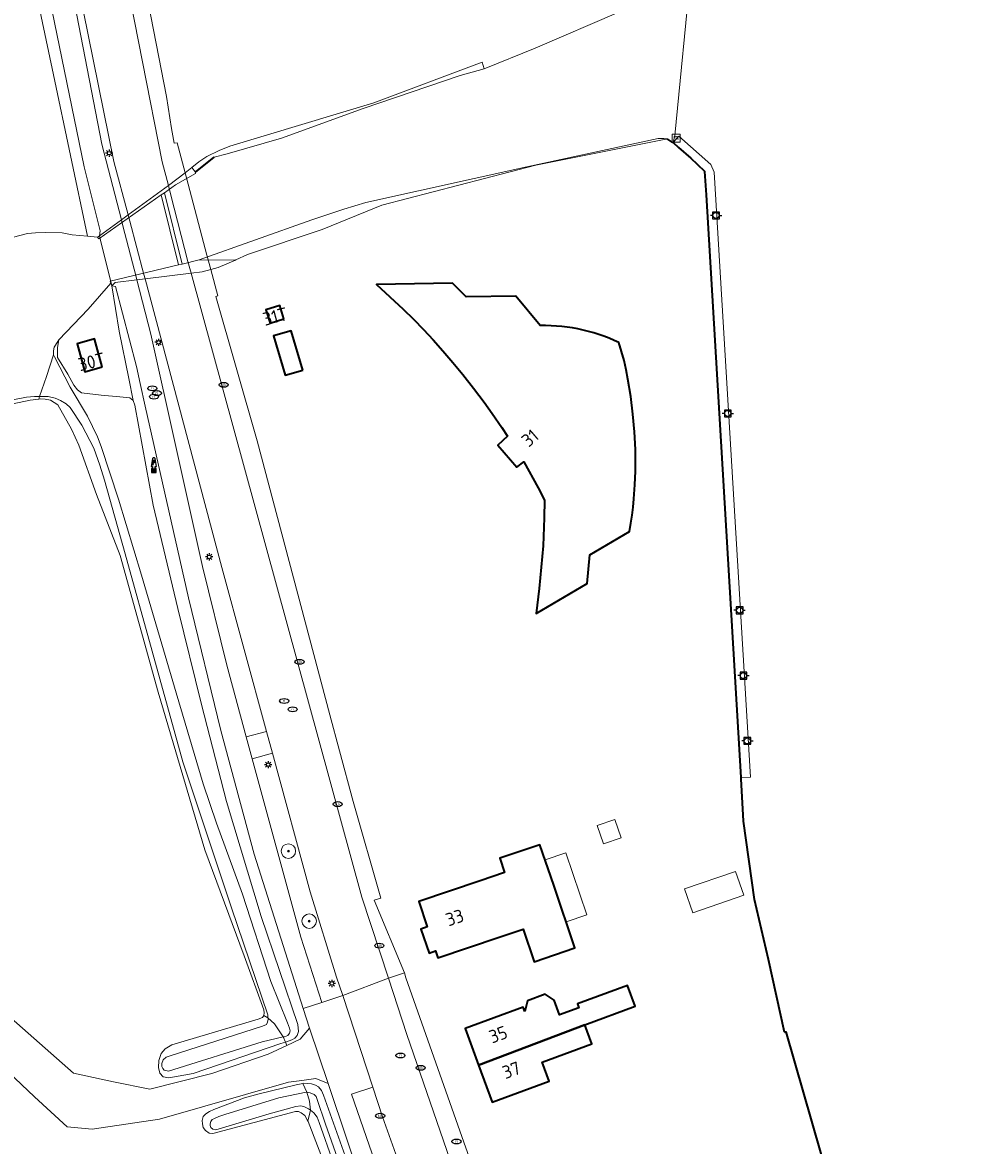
# Model space of a CAD drawing. Header units: metres. Extents: x 89394 to 92106, y 463550 to 466167.
# Tile 9 of 112: x 90447 to 90580, y 464602 to 464757. Entities that reach past the tile are written whole.
import ezdxf
from ezdxf.enums import TextEntityAlignment as Align

# ---------------------------------------------------------------- set-up
doc = ezdxf.new("R2010")
doc.units = ezdxf.units.M
for name, color, linetype, lineweight in [('B-PV-GK-BESCHOEIING-G', 253, 'OB-BESCHOEIING-BLOK', 35), ('B-PV-GR-BOOM-S', 90, 'Continuous', 25), ('B-PV-GR-GROENVOORZIENING-GV', 80, 'Continuous', 18), ('B-PV-IE-HERDENKINGSMONUMENT-S', 7, 'Continuous', 25), ('B-PV-IE-MEUBILAIR-S', 7, 'Continuous', 25), ('B-PV-IE-MEUBILAIR_WATERWEGMEUBILAIR-G', 150, 'Continuous', 18), ('B-PV-IE-MEUBILAIR_WATERWEGMEUBILAIR-S', 150, 'Continuous', 25), ('B-PV-IE-TERREINAFSCHEIDING_KUNSTMATIG_MUUR-G', 7, 'Continuous', 18), ('B-PV-KW-KUNSTWERK_DEK-GV', 170, 'Continuous', 18), ('B-PV-KW-KUNSTWERK_LANDHOOFD-GV', 170, 'Continuous', 18), ('B-PV-KW-KUNSTWERK_SLUIS-GV', 170, 'Continuous', 18), ('B-PV-KW-KUNSTWERK_STEIGER-GV', 170, 'Continuous', 18), ('B-PV-OG-BEBOUWING-GV', 7, 'Continuous', 35), ('B-PV-OG-BEBOUWING-T18', 1, 'Continuous', 18), ('B-PV-OG-BEBOUWING_SCHUUR-GV', 7, 'Continuous', 18), ('B-PV-OG-TERREIN_BEGROEID-GV', 7, 'Continuous', 18), ('B-PV-OG-TERREIN_ERF-GV', 50, 'Continuous', 18), ('B-PV-OG-TERREIN_OEVER-GV', 7, 'Continuous', 18), ('B-PV-OG-WATER-GV', 130, 'Continuous', 18), ('B-PV-OG-WATER_KANAAL-GV', 120, 'Continuous', 18), ('B-PV-VH-ONVERHARD-GV', 252, 'Continuous', 18), ('B-PV-VH-VERHARDING_ASFALT-GV', 210, 'Continuous', 18), ('B-PV-VH-VERHARDING_GESLOTEN-GV', 210, 'Continuous', 18), ('B-PV-VH-VERHARDING_OPEN_TEGEL-GV', 90, 'Continuous', 18)]:
    doc.layers.add(name, color=color, linetype=linetype, lineweight=lineweight)
doc.styles.add('NLCS-ISO', font='NLCS-ISO.ttf')
doc.styles.add('NLCS-ISO-M500-T18', font='NLCS-ISO.ttf', dxfattribs={"height": 0.9})
doc.linetypes.add('OB-BESCHOEIING-BLOK', pattern='A,6,-1,[152,NLCS.SHX,S=2,R=0,X=-1,Y=0]', length=7)

# ---------------------------------------------------------------- blocks, each defined once
blk = doc.blocks.new('SIE-MEUBILAIR_PAAL_LICHTMAST-SO')
for points in [[(-0.62, 0), (-1, 0)], [(-0.71, 0.71), (-0.44, 0.44)], [(0, 1), (0, 0.62)], [(0.44, 0.44), (0.71, 0.71)], [(1, 0), (0.62, 0)], [(-0.71, -0.71), (-0.44, -0.44)], [(0, -0.62), (0, -1)], [(0.44, -0.44), (0.71, -0.71)]]:
    blk.add_lwpolyline(points)
blk.add_circle((0, 0), 0.5)
blk = doc.blocks.new('SIE-MEUBILAIR_PUT_RIOOLPUT-SO')
blk.add_ellipse((0, 0), major_axis=(1.25, 0), ratio=0.54)
at = {"style": 'NLCS-ISO'}
blk.add_text('ri', height=0.75, dxfattribs=at).set_placement((-0.04, 0.07), align=Align.MIDDLE_CENTER)
blk = doc.blocks.new('SIE-MEUBILAIR_PUT_KOLK-SO')
blk.add_ellipse((0, 0), major_axis=(1.25, 0), ratio=0.54)
at = {"style": 'NLCS-ISO'}
blk.add_text('klk', height=0.75, dxfattribs=at).set_placement((0.03, 0), align=Align.MIDDLE_CENTER)
blk = doc.blocks.new('SIE-HERDENKINGSMONUMENT-SO')
for p, q in [((-0.34, -0.46), (0.33, -0.46)), ((-0.34, -0.58), (0.22, -0.58)), ((-0.34, -0.72), (0.31, -0.72)), ((-0.34, -0.84), (0.37, -0.84))]:
    blk.add_line(p, q)
for points in [[(0.39, 2.65, 0.261282), (0, 2.87, 0.261282), (-0.39, 2.65), (-0.7, 0.44), (-0.35, 0.44), (-0.35, -0.03), (-0.67, -0.18), (-0.67, -1.18), (0, -1.18), (0.67, -1.18), (0.67, -0.18), (0.35, -0.03), (0.35, 0.44), (0.7, 0.44)], [(0, 2.22), (-0.12, 2.13, 0.506874), (-0.13, 1.78, -0.088901), (-0.09, 1.75, -0.290904), (-0.09, 1.72, -0.160204), (-0.13, 1.68, -0.186725), (-0.18, 1.68, -0.307903), (-0.27, 1.82, -0.219717), (-0.25, 2.07, -0.115145), (-0.16, 2.17), (-0.18, 2.13), (-0.1, 2.18)], [(-0.09, 2.02), (-0.09, 2.03), (-0.09, 2.06), (-0.03, 2.1), (0.07, 2.16, -0.401268), (0.31, 2.11, -0.30754), (0.31, 2.08, -0.52959), (0.29, 2.08, 0.196508), (0.14, 2.14, 0.143294), (0.02, 2.11, 0.110337), (-0.05, 2.04, -0.092857), (-0.07, 2.02, -0.32743)], [(0.39, 2.06), (0.34, 2.06), (0.31, 2.05, 0.295857), (0.19, 1.88, -0.100217), (0.18, 1.86, 0.04658), (0.15, 1.78, -0.148312), (0.12, 1.73, -0.029319), (0.04, 1.67, 0.67171), (0.05, 1.63, 0.108339), (0.07, 1.63, 0.085642), (0.08, 1.63, 0.19392), (0.18, 1.77, -0.085966), (0.21, 1.86, 0.050198), (0.24, 1.91, -0.197871), (0.34, 2.02, 0.127107)]]:
    blk.add_lwpolyline(points, format="xyb", close=True)
for points in [[(-0.35, 1.04), (-0.26, 1.28), (-0.21, 1.41), (-0.2, 1.42), (-0.25, 1.43), (-0.31, 1.43), (-0.35, 1.46), (-0.35, 1.49), (-0.23, 1.57), (-0.18, 1.57), (-0.16, 1.56), (-0.13, 1.57), (-0.09, 1.57), (-0.07, 1.57), (-0.05, 1.57), (0.02, 1.58), (0.06, 1.56), (0.08, 1.56), (0.13, 1.55), (0.13, 1.52), (0.08, 1.47), (0.02, 1.45), (-0.06, 1.3), (-0.15, 1.15), (-0.19, 1.11), (-0.22, 1.05), (-0.26, 0.91), (-0.29, 0.86), (-0.32, 0.82), (-0.35, 0.8), (-0.37, 0.8), (-0.41, 0.85), (-0.39, 0.92), (-0.37, 0.98)], [(-0.44, -0.33), (-0.44, -0.95), (0, -0.95), (0.44, -0.95), (0.44, -0.33)]]:
    blk.add_lwpolyline(points, close=True)
blk.add_circle((0.15, 2.1), 0.0212)
blk = doc.blocks.new('SIE-WATER_BOLDER-SO')
for p, q in [((-0.9375, 0), (-1.5625, 0)), ((-0.9375, 0.9375), (-0.9375, -0.9375)), ((0.9375, 0.9375), (-0.9375, 0.9375)), ((0.9375, -0.9375), (0.9375, 0.9375)), ((0.9375, 0), (1.5625, 0)), ((-0.9375, -0.9375), (0.9375, -0.9375))]:
    blk.add_line(p, q)
blk.add_circle((0, 0), 0.8414)
blk = doc.blocks.new('SGR-BOOM_GBKN-SO')
at = {"linetype": 'ByBlock', "lineweight": 18}
h = blk.add_hatch(color=0, dxfattribs=at)
h.dxf.hatch_style = 1
edge = h.paths.add_edge_path()
edge.add_arc((0, 0), 0.25, 0, 360)
at = {"color": 0, "linetype": 'ByBlock', "lineweight": 18}
for radius in [2, 0.25]:
    blk.add_circle((0, 0), radius, dxfattribs=at)
at = {"color": 0, "linetype": 'ByBlock', "lineweight": 18, "style": 'NLCS-ISO'}
blk.add_attdef('SOORT', (2.5, 0), '', height=1.5, dxfattribs=at)
blk = doc.blocks.new('SIE-WATER_MEERPAAL-SO')
at = {"color": 0, "linetype": 'ByBlock', "lineweight": 18}
blk.add_lwpolyline([(-1.12, -1.12), (1.12, -1.12), (1.12, 1.12), (-1.12, 1.12)], close=True, dxfattribs=at)
at = {"color": 0, "linetype": 'ByBlock', "lineweight": 18, "style": 'NLCS-ISO'}
blk.add_text('m', height=1.5, dxfattribs=at).set_placement((0, 0.28), align=Align.MIDDLE_CENTER)

msp = doc.modelspace()

# ---------------------------------------------------------------- linework, layer by layer
at = {"layer": 'B-PV-GK-BESCHOEIING-G', "flags": 128}
for points in [[(90536.631, 464740.685), (90537.371, 464739.984), (90539.055, 464738.511)], [(90470.848, 464736.591), (90473.391, 464738.632)], [(90546.014, 464652.989), (90546.004, 464653.183), (90541.218, 464733.439), (90540.988, 464736.683), (90539.055, 464738.511)], [(90547.823, 464636.347), (90546.328, 464647.132), (90546.014, 464652.989)], [(90549.783, 464628.097), (90547.823, 464636.347)], [(90551.998, 464618.091), (90549.783, 464628.097)], [(90551.998, 464618.091), (90552.14, 464618.135), (90564.12, 464576.564), (90570.528, 464553.585), (90573.358, 464543.919), (90575.023, 464538.756), (90576.774, 464533.785)]]:
    msp.add_lwpolyline(points, dxfattribs=at)
at = {"layer": 'B-PV-GR-GROENVOORZIENING-GV', "flags": 128}
for points in [[(90496.989, 464587.428), (90489.093, 464611.005), (90487.428, 464611.703), (90485.459, 464611.44), (90483.626, 464611.196), (90465.854, 464606.107), (90456.611, 464604.712), (90453.15, 464605.056), (90448.649, 464609.182), (90437.917, 464619.326)], [(90493.236, 464587.83), (90486.347, 464605.791), (90486.323, 464605.833), (90485.892, 464606.594), (90485.407, 464606.968), (90485.007, 464607.141), (90484.606, 464607.142), (90473.238, 464604.12), (90472.695, 464604.179), (90472.21, 464604.524), (90471.897, 464604.926), (90471.784, 464605.441), (90471.728, 464605.899), (90471.873, 464606.442), (90472.275, 464606.813), (90472.763, 464607.155), (90473.336, 464607.438), (90477.575, 464609.026), (90479.608, 464609.591), (90484.719, 464610.808), (90485.635, 464611.027), (90485.764, 464611.057), (90486.298, 464611.011), (90486.794, 464610.968), (90487.365, 464610.794), (90487.794, 464610.564), (90488.192, 464610.047), (90488.448, 464609.417), (90493.037, 464596.528)]]:
    msp.add_lwpolyline(points, dxfattribs=at)
at = {"layer": 'B-PV-IE-MEUBILAIR_WATERWEGMEUBILAIR-G', "flags": 128}
for points in [[(90470.232, 464722.681), (90469.797, 464724.273), (90467.439, 464733.416), (90467.093, 464734.76)], [(90463.877, 464721.897), (90463.724, 464722.475), (90461.775, 464729.814), (90461.541, 464730.695)], [(90460.619, 464730.02), (90460.827, 464729.21), (90462.637, 464722.177), (90462.745, 464721.757)]]:
    msp.add_lwpolyline(points, dxfattribs=at)
at = {"layer": 'B-PV-IE-TERREINAFSCHEIDING_KUNSTMATIG_MUUR-G', "flags": 128}
for points in [[(90457.327, 464727.626), (90455.969, 464727.743), (90453.858, 464727.926), (90452.455, 464728.237)], [(90451.993, 464713.465), (90456.04, 464717.685), (90459.165, 464721.275)]]:
    msp.add_lwpolyline(points, dxfattribs=at)
at = {"layer": 'B-PV-KW-KUNSTWERK_DEK-GV', "flags": 128}
msp.add_lwpolyline([(90467.093, 464734.76), (90461.541, 464730.695), (90460.619, 464730.02), (90457.585, 464727.798), (90457.726, 464727.235), (90459.306, 464720.935), (90459.773, 464721.391), (90462.745, 464721.757), (90463.877, 464721.897), (90470.232, 464722.681), (90471.736, 464722.866), (90472.927, 464723.167), (90472.399, 464725.166), (90469.825, 464734.919), (90469.404, 464736.513)], close=True, dxfattribs=at)
at = {"layer": 'B-PV-KW-KUNSTWERK_LANDHOOFD-GV', "flags": 128}
for points in [[(90457.5, 464727.38), (90466.121, 464733.446), (90466.559, 464733.755), (90468.082, 464734.826), (90470.85, 464736.377), (90470.848, 464736.591), (90470.326, 464737.247), (90469.404, 464736.513), (90467.093, 464734.76), (90461.541, 464730.695), (90460.619, 464730.02), (90457.585, 464727.798), (90457.327, 464727.626)], [(90459.165, 464721.275), (90459.306, 464720.935), (90459.773, 464721.391), (90462.745, 464721.757), (90463.877, 464721.897), (90470.232, 464722.681), (90471.736, 464722.866), (90472.927, 464723.167), (90473.97, 464723.43), (90476.328, 464724.459), (90471.352, 464724.491), (90468.987, 464723.926), (90468.5, 464723.81), (90459.095, 464721.567)]]:
    msp.add_lwpolyline(points, close=True, dxfattribs=at)
at = {"layer": 'B-PV-KW-KUNSTWERK_SLUIS-GV', "flags": 128}
msp.add_lwpolyline([(90468.5, 464723.81), (90468.987, 464723.926), (90466.559, 464733.755), (90466.121, 464733.446)], close=True, dxfattribs=at)
at = {"layer": 'B-PV-KW-KUNSTWERK_STEIGER-GV', "flags": 128}
msp.add_lwpolyline([(90536.631, 464740.685), (90537.371, 464739.984), (90539.055, 464738.511), (90540.988, 464736.683), (90541.218, 464733.439), (90546.004, 464653.183), (90547.277, 464653.213), (90542.309, 464736.6), (90541.811, 464737.658), (90537.415, 464741.537)], close=True, dxfattribs=at)
at = {"layer": 'B-PV-OG-BEBOUWING-GV', "flags": 128}
for points in [[(90529.169, 464713.096), (90528.49, 464713.407), (90527.803, 464713.697), (90527.106, 464713.966), (90526.401, 464714.213), (90525.69, 464714.438), (90524.971, 464714.641), (90524.247, 464714.821), (90523.517, 464714.979), (90522.783, 464715.114), (90522.045, 464715.227), (90521.304, 464715.316), (90520.56, 464715.383), (90519.815, 464715.426), (90519.069, 464715.447), (90518.322, 464715.444), (90514.948, 464719.488), (90508.137, 464719.382), (90506.215, 464721.279), (90495.773, 464721.113), (90499.433, 464717.695), (90500.844, 464716.312), (90502.224, 464714.899), (90503.574, 464713.457), (90504.893, 464711.986), (90506.292, 464710.357), (90507.656, 464708.698), (90509.142, 464706.816), (90510.591, 464704.905), (90511.718, 464703.348), (90513.033, 464701.416), (90513.802, 464700.222), (90512.482, 464698.98), (90515.095, 464695.945), (90516.05, 464696.649), (90518.022, 464693.09), (90518.901, 464691.401), (90518.872, 464688.944), (90518.721, 464685.109), (90518.188, 464679.232), (90517.782, 464675.774), (90524.799, 464679.915), (90525.137, 464683.862), (90530.629, 464687.085), (90530.825, 464688.199), (90530.991, 464689.318), (90531.128, 464690.441), (90531.236, 464691.567), (90531.368, 464693.482), (90531.45, 464695.398), (90531.467, 464697.193), (90531.438, 464698.368), (90531.304, 464700.813), (90531.087, 464703.251), (90530.79, 464705.659), (90530.411, 464708.054), (90530.163, 464709.339), (90529.871, 464710.615), (90529.541, 464711.861)], [(90483.011, 464716.391), (90482.441, 464718.213), (90480.518, 464717.607), (90481.1, 464715.792)], [(90485.61, 464709.317), (90484.007, 464714.737), (90481.575, 464714.016), (90483.185, 464708.61)], [(90457.987, 464709.736), (90456.908, 464713.611), (90454.512, 464712.944), (90455.591, 464709.069)], [(90520.181, 464638.316), (90518.291, 464643.905), (90512.745, 464642.033), (90513.406, 464640.074), (90510.042, 464638.939), (90501.579, 464636.082), (90502.763, 464632.576), (90501.891, 464632.282), (90503.007, 464628.975), (90503.879, 464629.269), (90504.199, 464628.322), (90512.651, 464631.175), (90515.952, 464632.29), (90517.471, 464627.791), (90523.094, 464629.69)], [(90516.191, 464620.914), (90515.97, 464621.515), (90507.978, 464618.57), (90509.83, 464613.543), (90524.474, 464619.1), (90531.399, 464621.652), (90530.347, 464624.507), (90523.466, 464621.971), (90523.658, 464621.451), (90520.997, 464620.47), (90520.258, 464622.474), (90519.016, 464623.319), (90516.567, 464622.416)], [(90524.474, 464619.1), (90509.83, 464613.543), (90511.711, 464608.439), (90519.552, 464611.328), (90518.589, 464613.942), (90525.444, 464616.468)]]:
    msp.add_lwpolyline(points, close=True, dxfattribs=at)
at = {"layer": 'B-PV-OG-BEBOUWING_SCHUUR-GV', "flags": 128}
for points in [[(90528.598, 464647.406), (90526.157, 464646.577), (90527.025, 464644.02), (90529.466, 464644.849)], [(90519.006, 464641.82), (90521.887, 464633.293), (90524.729, 464634.254), (90521.848, 464642.78)], [(90538.223, 464637.811), (90539.362, 464634.522), (90546.355, 464636.943), (90545.216, 464640.232)]]:
    msp.add_lwpolyline(points, close=True, dxfattribs=at)
at = {"layer": 'B-PV-OG-TERREIN_BEGROEID-GV', "flags": 128}
for points in [[(90455.969, 464727.743), (90457.327, 464727.626), (90457.585, 464727.798), (90457.702, 464728.502), (90455.515, 464737.306), (90448.325, 464772.241), (90449.097, 464765.736), (90448.056, 464765.235), (90451.272, 464750)], [(90453.25, 464769.374), (90451.784, 464770.823), (90453.616, 464762.763), (90457.941, 464740.422), (90460.619, 464730.02), (90461.541, 464730.695), (90459.581, 464738.075)], [(90475.087, 464649.875), (90479.895, 464634.009), (90484.936, 464619.144), (90485.019, 464618.171), (90484.845, 464617.628), (90484.5, 464617.229), (90484.214, 464617.058), (90483.888, 464616.947), (90483.212, 464616.716), (90483.409, 464616.254), (90485.254, 464617.128), (90486.546, 464618.609), (90485.677, 464621.334), (90478.892, 464642.602), (90474.332, 464659.631), (90469.844, 464677.94), (90463.914, 464704.338), (90463.216, 464707.443), (90462.686, 464709.803), (90459.819, 464720.84), (90459.306, 464720.935), (90460.3, 464714.66), (90461.635, 464708.158), (90462.234, 464705.105), (90462.489, 464704.474), (90465.016, 464690.676), (90468.399, 464676.446), (90471.672, 464663.247)], [(90466.054, 464708.076), (90466.747, 464704.969), (90471.812, 464682.254), (90475.129, 464668.652), (90477.829, 464658.753), (90480.609, 464659.512), (90474.449, 464682.09), (90463.877, 464721.897), (90462.745, 464721.757), (90464.673, 464714.269)], [(90481.43, 464656.503), (90478.65, 464655.744), (90485.356, 464631.16), (90488.247, 464622.176), (90491.112, 464623.113), (90490.272, 464625.679), (90486.643, 464637.396)], [(90495.24, 464610.504), (90492.338, 464609.553), (90499.615, 464588.467), (90505.682, 464571.665), (90518.227, 464534.196), (90529.906, 464500), (90536.719, 464480.976), (90539.537, 464481.777), (90537.068, 464488.995), (90503.269, 464587.775), (90496.58, 464606.411)]]:
    msp.add_lwpolyline(points, close=True, dxfattribs=at)
at = {"layer": 'B-PV-OG-TERREIN_ERF-GV', "flags": 128}
for points in [[(90455.781, 464803.838), (90466.853, 464747.019), (90467.505, 464742.584), (90467.889, 464740.562), (90468.317, 464740.632), (90469.404, 464736.513), (90470.326, 464737.247), (90471.274, 464738.001), (90472.392, 464738.741), (90474.111, 464739.565), (90475.573, 464740.16), (90495.39, 464746.128), (90510.317, 464751.746), (90510.604, 464750.823), (90517.62, 464753.684), (90529.166, 464758.622)], [(90445.754, 464727.603), (90447.695, 464728.127), (90448.783, 464728.238), (90450.127, 464728.291), (90452.455, 464728.237), (90453.858, 464727.926), (90455.969, 464727.743), (90451.272, 464750), (90448.056, 464765.235)], [(90564.12, 464576.564), (90552.14, 464618.135), (90551.998, 464618.091), (90549.783, 464628.097), (90547.823, 464636.347), (90546.328, 464647.132), (90546.014, 464652.989), (90546.004, 464653.183), (90541.218, 464733.439), (90540.988, 464736.683), (90539.055, 464738.511), (90537.371, 464739.984), (90536.631, 464740.685), (90536.56, 464740.642), (90535.909, 464741.038), (90535.395, 464741.068), (90517.703, 464737.525), (90496.486, 464732.02), (90488.263, 464728.673), (90477.988, 464725.25), (90476.376, 464724.48), (90476.328, 464724.459), (90473.97, 464723.43), (90472.927, 464723.167), (90473.885, 464719.534), (90473.651, 464719.472), (90479.309, 464699.544), (90489.336, 464661.787), (90490.661, 464656.851), (90492.536, 464649.858), (90496.345, 464636.526), (90495.425, 464636.271), (90499.607, 464626.247), (90499.829, 464625.549), (90507.535, 464603.722), (90511.264, 464593.176)], [(90432.551, 464631.362), (90454.015, 464612.449), (90459.554, 464611.245), (90464.556, 464610.216), (90473.066, 464612.362), (90480.828, 464615.033), (90483.409, 464616.254), (90483.212, 464616.716), (90482.568, 464616.496), (90470.523, 464612.385), (90467.145, 464611.796), (90466.373, 464611.942), (90465.917, 464612.43), (90465.748, 464613.203), (90465.78, 464614.176), (90466.098, 464615.147), (90466.672, 464615.775), (90467.59, 464616.315), (90479.475, 464619.878), (90480.047, 464620.105), (90480.252, 464620.356), (90480.307, 464620.762), (90480.223, 464621.134), (90477.531, 464628.611), (90472.117, 464643.219), (90465.699, 464664.927), (90460.443, 464683.74), (90457.211, 464692.163), (90454.746, 464698.951), (90453.752, 464701.157), (90451.847, 464704.54), (90450.848, 464705.173), (90450.133, 464705.318), (90449.418, 464705.349), (90449.23, 464705.322), (90448.073, 464705.154), (90444.809, 464704.479)]]:
    msp.add_lwpolyline(points, dxfattribs=at)
for points in [[(90462.234, 464705.105), (90461.635, 464708.158), (90460.3, 464714.66), (90459.306, 464720.935), (90459.165, 464721.275), (90456.04, 464717.685), (90451.993, 464713.465), (90451.817, 464712.436), (90451.815, 464711.663), (90451.841, 464711.034), (90453.235, 464708.74), (90454.059, 464707.25), (90454.572, 464706.59), (90455.114, 464706.188), (90457.831, 464705.835), (90460.405, 464705.626), (90461.806, 464705.478)], [(90529.871, 464710.615), (90530.163, 464709.339), (90530.411, 464708.054), (90530.79, 464705.659), (90531.087, 464703.251), (90531.304, 464700.813), (90531.438, 464698.368), (90531.467, 464697.193), (90531.45, 464695.398), (90531.368, 464693.482), (90531.236, 464691.567), (90531.128, 464690.441), (90530.991, 464689.318), (90530.825, 464688.199), (90530.629, 464687.085), (90525.137, 464683.862), (90524.799, 464679.915), (90517.782, 464675.774), (90518.188, 464679.232), (90518.721, 464685.109), (90518.872, 464688.944), (90518.901, 464691.401), (90518.022, 464693.09), (90516.05, 464696.649), (90515.095, 464695.945), (90512.482, 464698.98), (90513.802, 464700.222), (90513.033, 464701.416), (90511.718, 464703.348), (90510.591, 464704.905), (90509.142, 464706.816), (90507.656, 464708.698), (90506.292, 464710.357), (90504.893, 464711.986), (90503.574, 464713.457), (90502.224, 464714.899), (90500.844, 464716.312), (90499.433, 464717.695), (90495.773, 464721.113), (90506.215, 464721.279), (90508.137, 464719.382), (90514.948, 464719.488), (90518.322, 464715.444), (90519.069, 464715.447), (90519.815, 464715.426), (90520.56, 464715.383), (90521.304, 464715.316), (90522.045, 464715.227), (90522.783, 464715.114), (90523.517, 464714.979), (90524.247, 464714.821), (90524.971, 464714.641), (90525.69, 464714.438), (90526.401, 464714.213), (90527.106, 464713.966), (90527.803, 464713.697), (90528.49, 464713.407), (90529.169, 464713.096), (90529.541, 464711.861)], [(90483.011, 464716.391), (90481.1, 464715.792), (90480.518, 464717.607), (90482.441, 464718.213)], [(90485.61, 464709.317), (90483.185, 464708.61), (90481.575, 464714.016), (90484.007, 464714.737)], [(90457.987, 464709.736), (90455.591, 464709.069), (90454.512, 464712.944), (90456.908, 464713.611)], [(90523.094, 464629.69), (90517.471, 464627.791), (90515.952, 464632.29), (90512.651, 464631.175), (90504.199, 464628.322), (90503.879, 464629.269), (90503.007, 464628.975), (90501.891, 464632.282), (90502.763, 464632.576), (90501.579, 464636.082), (90510.042, 464638.939), (90513.406, 464640.074), (90512.745, 464642.033), (90518.291, 464643.905), (90520.181, 464638.316)], [(90524.474, 464619.1), (90525.444, 464616.468), (90518.589, 464613.942), (90519.552, 464611.328), (90511.711, 464608.439), (90509.83, 464613.543), (90507.978, 464618.57), (90515.97, 464621.515), (90516.191, 464620.914), (90516.567, 464622.416), (90519.016, 464623.319), (90520.258, 464622.474), (90520.997, 464620.47), (90523.658, 464621.451), (90523.466, 464621.971), (90530.347, 464624.507), (90531.399, 464621.652)]]:
    msp.add_lwpolyline(points, close=True, dxfattribs=at)
at = {"layer": 'B-PV-OG-TERREIN_OEVER-GV', "flags": 128}
for points in [[(90470.326, 464737.247), (90470.848, 464736.591), (90473.391, 464738.632), (90475.173, 464739.11), (90482.659, 464741.274), (90493.931, 464745.357), (90507.293, 464749.883), (90510.604, 464750.823), (90510.317, 464751.746), (90495.39, 464746.128), (90475.573, 464740.16), (90474.111, 464739.565), (90472.392, 464738.741), (90471.274, 464738.001)], [(90471.352, 464724.491), (90476.328, 464724.459), (90476.376, 464724.48), (90477.988, 464725.25), (90488.263, 464728.673), (90496.486, 464732.02), (90517.703, 464737.525), (90535.395, 464741.068), (90535.909, 464741.038), (90536.56, 464740.642), (90536.631, 464740.685), (90535.871, 464741.178), (90535.341, 464741.227), (90535.257, 464741.235), (90534.57, 464741.209), (90516.476, 464737.324), (90494.316, 464732.423), (90491.252, 464731.49), (90486.87, 464730.017)], [(90462.234, 464705.105), (90461.806, 464705.478), (90460.405, 464705.626), (90457.831, 464705.835), (90455.114, 464706.188), (90454.572, 464706.59), (90454.059, 464707.25), (90453.235, 464708.74), (90451.841, 464711.034), (90451.815, 464711.663), (90451.817, 464712.436), (90451.993, 464713.465), (90451.864, 464713.266), (90451.364, 464712.49), (90451.247, 464711.946), (90451.245, 464711.431), (90451.387, 464711.116), (90453.576, 464706.961), (90455.936, 464702.947), (90457.328, 464700.11), (90457.838, 464698.764), (90460.216, 464691.518), (90463.384, 464681.036), (90468.163, 464664.856), (90471.867, 464652.313), (90473.736, 464646.871), (90477.307, 464637.074), (90481.213, 464625.074), (90483.51, 464619.344), (90483.794, 464618.628), (90483.85, 464618.284), (90483.791, 464617.941), (90483.533, 464617.628), (90483.103, 464617.457), (90482.915, 464617.413), (90483.212, 464616.716), (90483.888, 464616.947), (90484.214, 464617.058), (90484.5, 464617.229), (90484.845, 464617.628), (90485.019, 464618.171), (90484.936, 464619.144), (90479.895, 464634.009), (90475.087, 464649.875), (90471.672, 464663.247), (90468.399, 464676.446), (90465.016, 464690.676), (90462.489, 464704.474)], [(90449.345, 464705.678), (90448.651, 464705.662), (90447.563, 464705.58), (90445.445, 464705.186), (90443.698, 464704.563), (90437.881, 464702.009), (90432.208, 464699.368), (90428.994, 464698.287), (90416.631, 464695.165), (90405.701, 464692.192), (90405.809, 464691.946), (90431.773, 464698.688), (90442.374, 464703.6), (90444.809, 464704.479), (90448.073, 464705.154), (90449.23, 464705.322)], [(90449.345, 464705.678), (90449.23, 464705.322), (90449.418, 464705.349), (90450.133, 464705.318), (90450.848, 464705.173), (90451.847, 464704.54), (90453.752, 464701.157), (90454.746, 464698.951), (90457.211, 464692.163), (90460.443, 464683.74), (90465.699, 464664.927), (90472.117, 464643.219), (90477.531, 464628.611), (90480.223, 464621.134), (90480.307, 464620.762), (90480.252, 464620.356), (90480.815, 464620.047), (90480.796, 464620.469), (90475.784, 464635.191), (90469.074, 464655.326), (90464.864, 464670.589), (90461.163, 464683.99), (90458.28, 464694.128), (90457.658, 464696.218), (90456.808, 464698.567), (90455.188, 464701.72), (90453.566, 464704.157), (90453.024, 464704.674), (90452.253, 464705.106), (90451.511, 464705.423), (90450.539, 464705.655), (90449.709, 464705.687)], [(90480.815, 464620.047), (90480.252, 464620.356), (90480.047, 464620.105), (90479.475, 464619.878), (90467.59, 464616.315), (90466.672, 464615.775), (90466.098, 464615.147), (90465.78, 464614.176), (90465.748, 464613.203), (90465.917, 464612.43), (90466.373, 464611.942), (90467.145, 464611.796), (90470.523, 464612.385), (90482.568, 464616.496), (90483.212, 464616.716), (90482.915, 464617.413), (90480.011, 464616.724), (90467.123, 464612.707), (90466.494, 464612.852), (90466.323, 464613.053), (90466.181, 464613.368), (90466.211, 464613.74), (90466.385, 464614.283), (90466.787, 464614.653), (90467.331, 464614.823), (90480.076, 464618.927), (90480.591, 464619.125), (90480.764, 464619.44), (90480.823, 464619.868)], [(90486.323, 464605.833), (90486.661, 464607.342), (90486.41, 464607.536), (90485.867, 464607.795), (90485.324, 464607.912), (90484.666, 464607.857), (90481.001, 464606.811), (90473.612, 464604.605), (90473.212, 464604.721), (90472.927, 464604.951), (90472.842, 464605.209), (90472.843, 464605.466), (90472.958, 464605.752), (90473.131, 464606.037), (90473.36, 464606.151), (90474.047, 464606.435), (90474.85, 464606.747), (90482.296, 464609.009), (90486.075, 464609.826), (90486.152, 464609.813), (90485.635, 464611.027), (90484.719, 464610.808), (90479.608, 464609.591), (90477.575, 464609.026), (90473.336, 464607.438), (90472.763, 464607.155), (90472.275, 464606.813), (90471.873, 464606.442), (90471.728, 464605.899), (90471.784, 464605.441), (90471.897, 464604.926), (90472.21, 464604.524), (90472.695, 464604.179), (90473.238, 464604.12), (90484.606, 464607.142), (90485.007, 464607.141), (90485.407, 464606.968), (90485.892, 464606.594)]]:
    msp.add_lwpolyline(points, close=True, dxfattribs=at)
for points in [[(90493.037, 464596.528), (90488.448, 464609.417), (90488.192, 464610.047), (90487.794, 464610.564), (90487.365, 464610.794), (90486.794, 464610.968), (90486.298, 464611.011), (90485.764, 464611.057), (90485.635, 464611.027), (90486.152, 464609.813), (90486.618, 464609.738), (90487.189, 464609.479), (90487.446, 464609.22), (90487.587, 464608.791), (90488.748, 464605.411), (90492.544, 464594.613)], [(90491.8, 464594.443), (90487.891, 464605.643), (90487.607, 464606.359), (90487.152, 464606.961), (90486.661, 464607.342), (90486.323, 464605.833), (90486.347, 464605.791), (90493.236, 464587.83)]]:
    msp.add_lwpolyline(points, dxfattribs=at)
at = {"layer": 'B-PV-OG-WATER-GV', "flags": 128}
for points in [[(90529.166, 464758.622), (90517.62, 464753.684), (90510.604, 464750.823), (90507.293, 464749.883), (90493.931, 464745.357), (90482.659, 464741.274), (90475.173, 464739.11), (90473.391, 464738.632), (90470.848, 464736.591), (90470.85, 464736.377), (90468.082, 464734.826), (90466.559, 464733.755), (90468.987, 464723.926), (90471.352, 464724.491), (90486.87, 464730.017), (90491.252, 464731.49), (90494.316, 464732.423), (90516.476, 464737.324), (90534.57, 464741.209), (90535.257, 464741.235), (90535.341, 464741.227), (90535.871, 464741.178), (90536.631, 464740.685), (90536.855, 464741.633), (90539.14, 464764.759)], [(90445.445, 464705.186), (90447.563, 464705.58), (90448.651, 464705.662), (90449.345, 464705.678), (90450.306, 464708.443), (90451.245, 464711.431), (90451.247, 464711.946), (90451.364, 464712.49), (90451.864, 464713.266), (90451.993, 464713.465), (90456.04, 464717.685), (90459.165, 464721.275), (90459.095, 464721.567), (90468.5, 464723.81), (90466.121, 464733.446), (90457.5, 464727.38), (90457.327, 464727.626), (90455.969, 464727.743), (90453.858, 464727.926), (90452.455, 464728.237), (90450.127, 464728.291), (90448.783, 464728.238), (90447.695, 464728.127), (90445.754, 464727.603)], [(90492.544, 464594.613), (90488.748, 464605.411), (90487.587, 464608.791), (90487.446, 464609.22), (90487.189, 464609.479), (90486.618, 464609.738), (90486.152, 464609.813), (90486.516, 464608.583), (90486.661, 464607.342), (90487.152, 464606.961), (90487.607, 464606.359), (90487.891, 464605.643), (90491.8, 464594.443)]]:
    msp.add_lwpolyline(points, dxfattribs=at)
for points in [[(90451.245, 464711.431), (90450.306, 464708.443), (90449.345, 464705.678), (90449.709, 464705.687), (90450.539, 464705.655), (90451.511, 464705.423), (90452.253, 464705.106), (90453.024, 464704.674), (90453.566, 464704.157), (90455.188, 464701.72), (90456.808, 464698.567), (90457.658, 464696.218), (90458.28, 464694.128), (90461.163, 464683.99), (90464.864, 464670.589), (90469.074, 464655.326), (90475.784, 464635.191), (90480.796, 464620.469), (90480.815, 464620.047), (90481.703, 464619.211), (90482.915, 464617.413), (90483.103, 464617.457), (90483.533, 464617.628), (90483.791, 464617.941), (90483.85, 464618.284), (90483.794, 464618.628), (90483.51, 464619.344), (90481.213, 464625.074), (90477.307, 464637.074), (90473.736, 464646.871), (90471.867, 464652.313), (90468.163, 464664.856), (90463.384, 464681.036), (90460.216, 464691.518), (90457.838, 464698.764), (90457.328, 464700.11), (90455.936, 464702.947), (90453.576, 464706.961), (90451.387, 464711.116)], [(90480.815, 464620.047), (90480.823, 464619.868), (90480.764, 464619.44), (90480.591, 464619.125), (90480.076, 464618.927), (90467.331, 464614.823), (90466.787, 464614.653), (90466.385, 464614.283), (90466.211, 464613.74), (90466.181, 464613.368), (90466.323, 464613.053), (90466.494, 464612.852), (90467.123, 464612.707), (90480.011, 464616.724), (90482.915, 464617.413), (90481.703, 464619.211)], [(90486.152, 464609.813), (90486.075, 464609.826), (90482.296, 464609.009), (90474.85, 464606.747), (90474.047, 464606.435), (90473.36, 464606.151), (90473.131, 464606.037), (90472.958, 464605.752), (90472.843, 464605.466), (90472.842, 464605.209), (90472.927, 464604.951), (90473.212, 464604.721), (90473.612, 464604.605), (90481.001, 464606.811), (90484.666, 464607.857), (90485.324, 464607.912), (90485.867, 464607.795), (90486.41, 464607.536), (90486.661, 464607.342), (90486.516, 464608.583)]]:
    msp.add_lwpolyline(points, close=True, dxfattribs=at)
at = {"layer": 'B-PV-OG-WATER_KANAAL-GV', "flags": 128}
msp.add_lwpolyline([(90539.14, 464764.759), (90536.855, 464741.633), (90536.631, 464740.685), (90537.371, 464739.984), (90539.055, 464738.511), (90540.988, 464736.683), (90541.218, 464733.439), (90546.004, 464653.183), (90546.014, 464652.989), (90546.328, 464647.132), (90547.823, 464636.347), (90549.783, 464628.097), (90551.998, 464618.091), (90552.14, 464618.135), (90564.12, 464576.564), (90570.528, 464553.585), (90573.358, 464543.919), (90575.023, 464538.756), (90576.774, 464533.785), (90593.931, 464488.641)], dxfattribs=at)
at = {"layer": 'B-PV-VH-ONVERHARD-GV', "flags": 128}
msp.add_lwpolyline([(90437.917, 464619.326), (90448.649, 464609.182), (90453.15, 464605.056), (90456.611, 464604.712), (90465.854, 464606.107), (90483.626, 464611.196), (90485.459, 464611.44), (90487.428, 464611.703), (90489.093, 464611.005), (90486.546, 464618.609), (90485.254, 464617.128), (90483.409, 464616.254), (90480.828, 464615.033), (90473.066, 464612.362), (90464.556, 464610.216), (90459.554, 464611.245), (90454.015, 464612.449), (90432.551, 464631.362)], dxfattribs=at)
at = {"layer": 'B-PV-VH-VERHARDING_ASFALT-GV', "flags": 128}
for points in [[(90450.262, 464818.575), (90447.77, 464835.496), (90446.861, 464845.799), (90446.542, 464852.704), (90446.811, 464857.178), (90447.125, 464859.28), (90440.208, 464859.802), (90440.145, 464853.391), (90440.514, 464844.266), (90441.328, 464837.07), (90441.601, 464834.662), (90443.354, 464822.254), (90445.903, 464806.786), (90448.693, 464791.899), (90453.25, 464769.374), (90459.581, 464738.075), (90461.541, 464730.695), (90467.093, 464734.76), (90466.255, 464738.009), (90460.835, 464765.624), (90456.595, 464786.416), (90452.45, 464806.745)], [(90470.232, 464722.681), (90463.877, 464721.897), (90474.449, 464682.09), (90480.609, 464659.512), (90481.43, 464656.503), (90486.643, 464637.396), (90490.272, 464625.679), (90491.112, 464623.113), (90497.404, 464625.526), (90493.736, 464636.66)], [(90485.677, 464621.334), (90488.247, 464622.176), (90485.356, 464631.16), (90478.65, 464655.744), (90477.829, 464658.753), (90475.129, 464668.652), (90471.812, 464682.254), (90466.747, 464704.969), (90466.054, 464708.076), (90464.673, 464714.269), (90462.745, 464721.757), (90459.773, 464721.391), (90459.306, 464720.935), (90459.819, 464720.84), (90462.686, 464709.803), (90463.216, 464707.443), (90463.914, 464704.338), (90469.844, 464677.94), (90474.332, 464659.631), (90478.892, 464642.602)], [(90478.65, 464655.744), (90481.43, 464656.503), (90480.609, 464659.512), (90477.829, 464658.753)]]:
    msp.add_lwpolyline(points, close=True, dxfattribs=at)
for points in [[(90448.325, 464772.241), (90455.515, 464737.306), (90457.702, 464728.502), (90457.585, 464727.798), (90460.619, 464730.02), (90457.941, 464740.422), (90453.616, 464762.763)], [(90507.734, 464595.098), (90499.959, 464617.771), (90497.404, 464625.526), (90491.112, 464623.113), (90495.24, 464610.504), (90496.58, 464606.411), (90503.269, 464587.775)], [(90499.615, 464588.467), (90492.338, 464609.553), (90495.24, 464610.504), (90491.112, 464623.113), (90488.247, 464622.176), (90485.677, 464621.334), (90486.546, 464618.609), (90489.093, 464611.005), (90496.989, 464587.428)]]:
    msp.add_lwpolyline(points, dxfattribs=at)
at = {"layer": 'B-PV-VH-VERHARDING_GESLOTEN-GV', "flags": 128}
msp.add_lwpolyline([(90470.232, 464722.681), (90471.736, 464722.866), (90472.927, 464723.167), (90472.399, 464725.166), (90469.825, 464734.919), (90469.404, 464736.513), (90467.093, 464734.76), (90461.541, 464730.695), (90460.619, 464730.02), (90457.585, 464727.798), (90457.726, 464727.235), (90459.306, 464720.935), (90459.773, 464721.391), (90462.745, 464721.757), (90463.877, 464721.897)], close=True, dxfattribs=at)
at = {"layer": 'B-PV-VH-VERHARDING_OPEN_TEGEL-GV', "flags": 128}
msp.add_lwpolyline([(90460.835, 464765.624), (90466.255, 464738.009), (90467.093, 464734.76), (90469.404, 464736.513), (90468.317, 464740.632), (90467.889, 464740.562), (90467.505, 464742.584), (90466.853, 464747.019), (90455.781, 464803.838)], dxfattribs=at)
for points in [[(90497.404, 464625.526), (90499.607, 464626.247), (90495.425, 464636.271), (90496.345, 464636.526), (90492.536, 464649.858), (90490.661, 464656.851), (90489.336, 464661.787), (90479.309, 464699.544), (90473.651, 464719.472), (90473.885, 464719.534), (90472.927, 464723.167), (90471.736, 464722.866), (90470.232, 464722.681), (90493.736, 464636.66)], [(90499.607, 464626.247), (90497.404, 464625.526), (90499.959, 464617.771), (90507.734, 464595.098), (90511.264, 464593.176), (90507.535, 464603.722), (90499.829, 464625.549)]]:
    msp.add_lwpolyline(points, close=True, dxfattribs=at)

# ---------------------------------------------------------------- block references
at = {"layer": 'B-PV-GR-BOOM-S', "xscale": 0.5, "yscale": 0.5, "zscale": 0.5}
for p in [(90483.63, 464643.032), (90486.493, 464633.377)]:
    msp.add_blockref('SGR-BOOM_GBKN-SO', p, dxfattribs=at)
at = {"layer": 'B-PV-IE-HERDENKINGSMONUMENT-S', "xscale": 0.5, "yscale": 0.5, "zscale": 0.5}
msp.add_blockref('SIE-HERDENKINGSMONUMENT-SO', (90465.093, 464695.805), dxfattribs=at)
at = {"layer": 'B-PV-IE-MEUBILAIR-S', "xscale": 0.5, "yscale": 0.5, "zscale": 0.5}
for name, p in [('SIE-MEUBILAIR_PAAL_LICHTMAST-SO', (90458.944, 464739.199)), ('SIE-MEUBILAIR_PAAL_LICHTMAST-SO', (90465.749, 464713.139)), ('SIE-MEUBILAIR_PUT_RIOOLPUT-SO', (90464.892, 464706.788)), ('SIE-MEUBILAIR_PUT_KOLK-SO', (90474.709, 464707.278)), ('SIE-MEUBILAIR_PUT_RIOOLPUT-SO', (90465.111, 464705.647)), ('SIE-MEUBILAIR_PUT_RIOOLPUT-SO', (90465.533, 464706.14)), ('SIE-MEUBILAIR_PAAL_LICHTMAST-SO', (90472.725, 464683.573)), ('SIE-MEUBILAIR_PUT_KOLK-SO', (90485.162, 464669.108)), ('SIE-MEUBILAIR_PUT_RIOOLPUT-SO', (90483.05, 464663.72)), ('SIE-MEUBILAIR_PUT_RIOOLPUT-SO', (90484.22, 464662.56)), ('SIE-MEUBILAIR_PAAL_LICHTMAST-SO', (90480.84, 464654.938)), ('SIE-MEUBILAIR_PUT_KOLK-SO', (90490.416, 464649.508)), ('SIE-MEUBILAIR_PUT_KOLK-SO', (90496.143, 464629.992)), ('SIE-MEUBILAIR_PAAL_LICHTMAST-SO', (90489.623, 464624.788)), ('SIE-MEUBILAIR_PUT_RIOOLPUT-SO', (90499.068, 464614.869)), ('SIE-MEUBILAIR_PUT_KOLK-SO', (90501.848, 464613.167)), ('SIE-MEUBILAIR_PUT_KOLK-SO', (90496.276, 464606.559)), ('SIE-MEUBILAIR_PUT_RIOOLPUT-SO', (90506.785, 464603.014))]:
    msp.add_blockref(name, p, dxfattribs=at)
at = {"layer": 'B-PV-IE-MEUBILAIR_WATERWEGMEUBILAIR-S', "xscale": 0.5, "yscale": 0.5, "zscale": 0.5}
for name, p in [('SIE-WATER_MEERPAAL-SO', (90537.039, 464741.26)), ('SIE-WATER_BOLDER-SO', (90542.545, 464730.621)), ('SIE-WATER_BOLDER-SO', (90544.166, 464703.341)), ('SIE-WATER_BOLDER-SO', (90545.794, 464676.213)), ('SIE-WATER_BOLDER-SO', (90546.323, 464667.211)), ('SIE-WATER_BOLDER-SO', (90546.863, 464658.215))]:
    msp.add_blockref(name, p, dxfattribs=at)

# ---------------------------------------------------------------- texts
at = {"layer": 'B-PV-OG-BEBOUWING-T18', "style": 'NLCS-ISO-M500-T18'}
for s, rotation, p in [('31T', 14.8, (90481.816, 464716.699)), ('30T', 13.8, (90456.529, 464710.463)), ('31', 40.7, (90516.923, 464699.953)), ('33', 18.6, (90506.548, 464633.869)), ('35', 20.2, (90512.538, 464617.765)), ('37', 20.2, (90514.349, 464612.847))]:
    msp.add_text(s, height=1.8, rotation=rotation, dxfattribs=at).set_placement(p, align=Align.MIDDLE)

doc.saveas('drawing.dxf')
